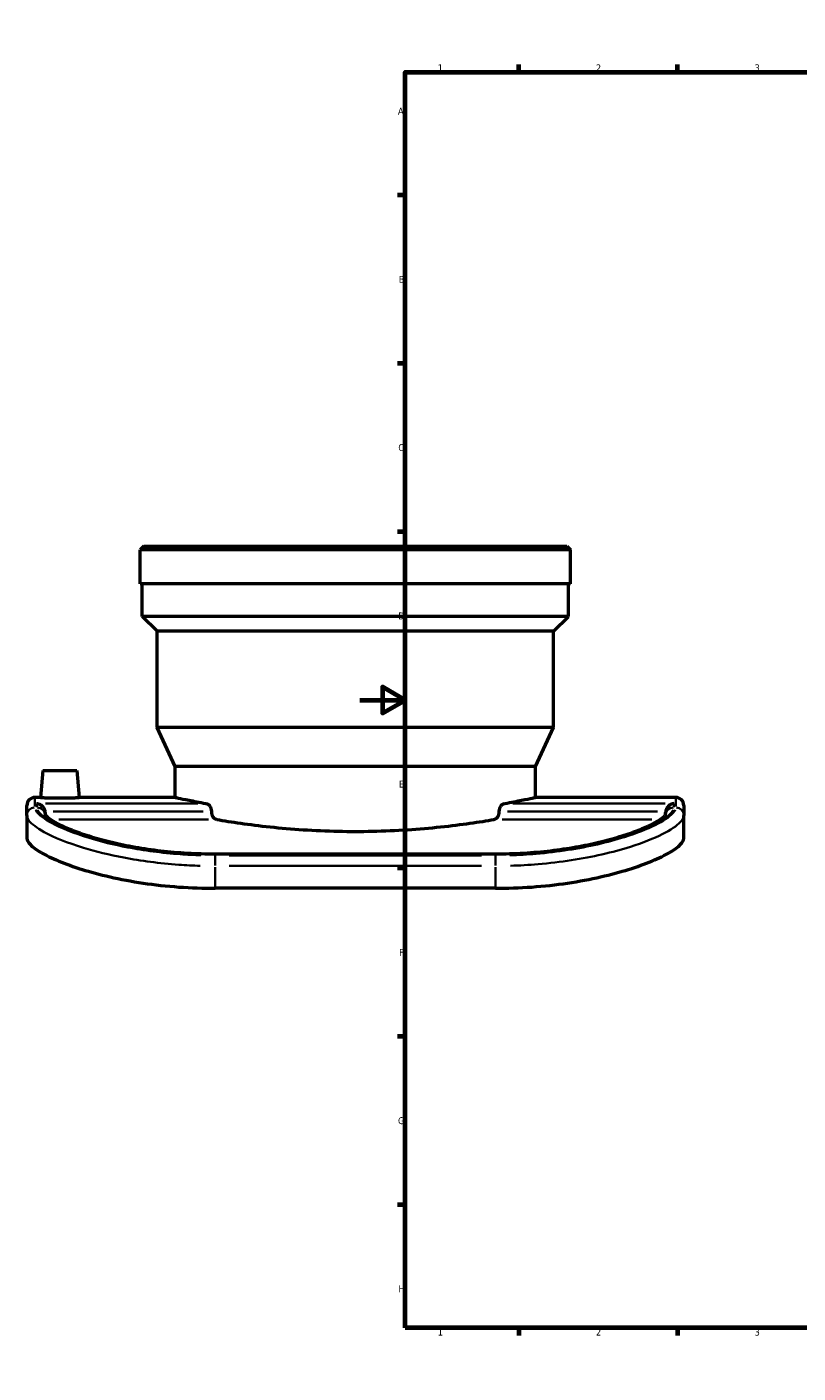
# Model space of a CAD drawing. Header units: millimetres. Extents: x -659 to 1046, y -498 to 815.
# Tile 2 of 8: x -147 to 193, y 0 to 594. Entities that reach past the tile are written whole.
import ezdxf

# ---------------------------------------------------------------- set-up
doc = ezdxf.new("R2010")
doc.units = ezdxf.units.MM
for name, color, linetype, lineweight in [('Border (ANSI)', 7, 'Continuous', 70), ('Visible (ANSI)', 7, 'Continuous', 50), ('Visible Narrow (ANSI)', 7, 'Continuous', 35)]:
    doc.layers.add(name, color=color, linetype=linetype, lineweight=lineweight)
doc.styles.add('Note Text (ANSI)', font='tahoma.ttf')

# ---------------------------------------------------------------- blocks, each defined once
blk = doc.blocks.new('Borders Default Border')
at = {"layer": 'Border (ANSI)'}
for p, q in [((70.08, 574), (70.08, 577.45)), ((140.17, 574), (140.17, 577.45)), ((210.25, 574), (210.25, 577.45)), ((280.33, 574), (280.33, 577.45)), ((350.42, 574), (350.42, 577.45)), ((490.58, 574), (490.58, 577.45)), ((560.67, 574), (560.67, 577.45)), ((630.75, 574), (630.75, 577.45)), ((700.83, 574), (700.83, 577.45)), ((770.92, 574), (770.92, 577.45)), ((20, 519.75), (16.55, 519.75)), ((821, 519.75), (824.45, 519.75)), ((20, 445.5), (16.55, 445.5)), ((821, 445.5), (824.45, 445.5)), ((20, 371.25), (16.55, 371.25)), ((821, 371.25), (824.45, 371.25)), ((20, 222.75), (16.55, 222.75)), ((821, 222.75), (824.45, 222.75)), ((20, 148.5), (16.55, 148.5)), ((821, 148.5), (824.45, 148.5)), ((20, 74.25), (16.55, 74.25)), ((821, 74.25), (824.45, 74.25)), ((70.08, 20), (70.08, 16.55)), ((140.17, 20), (140.17, 16.55)), ((210.25, 20), (210.25, 16.55)), ((280.33, 20), (280.33, 16.55)), ((350.42, 20), (350.42, 16.55)), ((490.58, 20), (490.58, 16.55)), ((560.67, 20), (560.67, 16.55)), ((630.75, 20), (630.75, 16.55)), ((700.83, 20), (700.83, 16.55)), ((770.92, 20), (770.92, 16.55))]:
    blk.add_line(p, q, dxfattribs=at)
at = {"layer": 'Border (ANSI)', "flags": 128}
for points in [[(420.5, 594), (420.5, 574), (414.73, 584), (426.27, 584), (420.5, 574)], [(20, 20), (20, 574), (821, 574), (821, 20), (20, 20)], [(0, 297), (20, 297), (10, 302.77), (10, 291.23), (20, 297)], [(841, 297), (821, 297), (831, 302.77), (831, 291.23), (821, 297)], [(420.5, 0), (420.5, 20), (414.73, 10), (426.27, 10), (420.5, 20)]]:
    blk.add_lwpolyline(points, dxfattribs=at)
at = {"layer": 'Border (ANSI)', "attachment_point": 7, "style": 'Note Text (ANSI)'}
for s, insert, char_height in [('1', (34.35, 574.4), 3.05), ('2', (104.2, 574.4), 3.05), ('3', (174.26, 574.34), 3.05), ('4', (244.23, 574.4), 3.05), ('5', (314.48, 574.34), 3.05), ('6', (384.49, 574.34), 3.05), ('7', (454.6, 574.4), 3.05), ('8', (524.63, 574.33), 3.05), ('9', (594.7, 574.34), 3.05), ('10', (663.96, 574.34), 3.048), ('11', (734.04, 574.4), 3.048), ('12', (804.13, 574.4), 3.048), ('A', (16.78, 555.35), 3.05), ('A', (821.63, 555.35), 3.05), ('B', (17.15, 481.1), 3.05), ('B', (821.99, 481.1), 3.05), ('C', (16.95, 406.8), 3.05), ('C', (821.8, 406.8), 3.05), ('D', (16.96, 332.6), 3.05), ('D', (821.81, 332.6), 3.05), ('E', (17.21, 258.35), 3.05), ('E', (822.05, 258.35), 3.05), ('F', (17.29, 184.1), 3.05), ('F', (822.14, 184.1), 3.05), ('G', (16.81, 109.79), 3.05), ('G', (821.66, 109.79), 3.05), ('H', (16.97, 35.6), 3.05), ('H', (821.81, 35.6), 3.05), ('1', (34.35, 16.55), 3.05), ('2', (104.2, 16.55), 3.05), ('3', (174.26, 16.49), 3.05), ('4', (244.23, 16.55), 3.05), ('5', (314.48, 16.49), 3.05), ('6', (384.49, 16.49), 3.05), ('7', (454.6, 16.55), 3.05), ('8', (524.63, 16.48), 3.05), ('9', (594.7, 16.49), 3.05), ('10', (663.96, 16.49), 3.048), ('11', (734.04, 16.55), 3.048), ('12', (804.13, 16.55), 3.048)]:
    blk.add_mtext(s, dxfattribs=dict(at, insert=insert, char_height=char_height))

msp = doc.modelspace()

# ---------------------------------------------------------------- linework, layer by layer
at = {"layer": 'Visible (ANSI)'}
for p, q in [((-95.431, 364.83), (-97.031, 363.23)), ((-97.031, 348.33), (-97.031, 363.23)), ((92.969, 363.23), (-97.031, 363.23)), ((-95.431, 364.83), (91.369, 364.83)), ((91.369, 364.83), (92.969, 363.23)), ((92.969, 348.33), (92.969, 363.23)), ((92.969, 348.33), (-97.031, 348.33)), ((-96.081, 333.88), (-96.081, 348.33)), ((92.019, 333.88), (92.019, 348.33)), ((92.019, 333.88), (-96.081, 333.88)), ((-89.531, 327.33), (-96.081, 333.88)), ((85.469, 327.33), (92.019, 333.88)), ((85.469, 327.33), (-89.531, 327.33)), ((-89.531, 284.83), (-89.531, 327.33)), ((85.469, 284.83), (85.469, 327.33)), ((85.469, 284.83), (-89.531, 284.83)), ((-81.531, 267.674), (-89.531, 284.83)), ((77.469, 267.674), (85.469, 284.83)), ((77.469, 267.674), (-81.531, 267.674)), ((-81.531, 254.03), (-81.531, 267.674)), ((77.469, 254.03), (77.469, 267.674)), ((-140.031, 265.83), (-141.073, 253.925)), ((-140.031, 265.83), (-125.031, 265.83)), ((-125.031, 265.83), (-123.99, 253.925)), ((-147.031, 246.081), (-147.031, 250.48)), ((-141.064, 254.03), (-143.481, 254.03)), ((-81.531, 254.03), (-123.999, 254.03)), ((139.419, 254.03), (77.469, 254.03)), ((142.969, 250.48), (142.969, 246.081)), ((-147.031, 246.081), (-147.031, 235.935)), ((-139.031, 247.345), (-139.031, 246.39)), ((134.969, 246.388), (134.969, 247.345)), ((142.969, 235.935), (142.969, 246.081)), ((59.869, 228.971), (-63.931, 228.971)), ((59.869, 213.905), (-63.931, 213.905))]:
    msp.add_line(p, q, dxfattribs=at)
for centre, start, end in [((-143.481, 250.48), 90, 180), ((139.419, 250.48), 0, 90)]:
    msp.add_arc(centre, 3.55, start, end, dxfattribs=at)
for points, knots in [([(-142.581, 251.322), (-142.579, 251.322), (-142.576, 251.322), (-142.199, 251.275), (-141.823, 251.169), (-141.113, 250.846), (-140.773, 250.632), (-140.139, 250.082), (-139.842, 249.741), (-139.418, 249.035), (-139.268, 248.698), (-139.117, 248.155), (-139.081, 247.971), (-139.058, 247.785)], [-0.00119103, -0.00119103, -0.00119103, -0.00119103, 0, 0, 0.15903688, 0.15903688, 0.31062045, 0.31062045, 0.46443316, 0.46443316, 0.57973263, 0.57973263, 0.636955, 0.636955, 0.636955, 0.636955]), ([(-132.531, 253.621), (-133.607, 253.621), (-134.753, 253.632), (-136.862, 253.672), (-137.823, 253.701), (-139.339, 253.762), (-139.995, 253.798), (-140.863, 253.867), (-141.075, 253.9), (-141.073, 253.925)], [0, 0, 0, 0, 0.3225993, 0.3225993, 0.6451987, 0.6451987, 0.9675154, 0.9675154, 1.2898321, 1.2898321, 1.2898321, 1.2898321]), ([(-123.99, 253.925), (-123.988, 253.9), (-124.2, 253.867), (-125.067, 253.798), (-125.722, 253.762), (-127.238, 253.701), (-128.2, 253.672), (-130.309, 253.632), (-131.456, 253.621), (-132.531, 253.621)], [3.8617092, 3.8617092, 3.8617092, 3.8617092, 4.1838926, 4.1838926, 4.506076, 4.506076, 4.8288087, 4.8288087, 5.1515414, 5.1515414, 5.1515414, 5.1515414]), ([(-81.531, 254.03), (-81.531, 254.03), (-81.051, 253.926), (-79.031, 253.499), (-77.493, 253.176), (-73.431, 252.366), (-70.905, 251.877), (-67.932, 251.343), (-67.876, 251.332), (-67.819, 251.322)], [12.0192391, 12.0192391, 12.0192391, 12.0192391, 13.521587, 13.521587, 15.023935, 15.023935, 16.526283, 16.526283, 16.5552962, 16.5552962, 16.5552962, 16.5552962]), ([(-67.819, 251.322), (-67.598, 251.283), (-67.37, 251.195), (-66.832, 250.866), (-66.531, 250.569), (-66.091, 249.915), (-65.908, 249.542), (-65.657, 248.705), (-65.59, 248.242), (-65.59, 247.798), (-65.59, 247.794), (-65.59, 247.79), (-65.59, 247.785)], [-0.54543714, -0.54543714, -0.54543714, -0.54543714, -0.43115074, -0.43115074, -0.26608255, -0.26608255, -0.13304128, -0.13304128, 0, 0, 0, 0.0013175, 0.0013175, 0.0013175, 0.0013175]), ([(61.527, 247.785), (61.527, 247.79), (61.527, 247.794), (61.527, 247.798), (61.527, 248.242), (61.594, 248.705), (61.845, 249.542), (62.028, 249.915), (62.468, 250.569), (62.769, 250.866), (63.307, 251.195), (63.535, 251.283), (63.756, 251.322)], [-0.0013175, -0.0013175, -0.0013175, -0.0013175, 0, 0, 0, 0.13304128, 0.13304128, 0.26608255, 0.26608255, 0.43115074, 0.43115074, 0.54543714, 0.54543714, 0.54543714, 0.54543714]), ([(63.756, 251.322), (63.813, 251.332), (63.869, 251.343), (66.842, 251.877), (69.368, 252.366), (73.43, 253.176), (74.968, 253.499), (76.988, 253.926), (77.469, 254.03), (77.469, 254.03)], [31.5216601, 31.5216601, 31.5216601, 31.5216601, 31.5506733, 31.5506733, 33.0530213, 33.0530213, 34.5553693, 34.5553693, 36.0577172, 36.0577172, 36.0577172, 36.0577172]), ([(138.519, 251.322), (138.516, 251.322), (138.513, 251.322), (138.136, 251.275), (137.76, 251.169), (137.05, 250.846), (136.71, 250.632), (136.076, 250.082), (135.779, 249.741), (135.355, 249.035), (135.205, 248.698), (135.055, 248.155), (135.018, 247.971), (134.995, 247.785)], [-1.60017156, -1.60017156, -1.60017156, -1.60017156, -1.59871497, -1.59871497, -1.4042178, -1.4042178, -1.2188358, -1.2188358, -1.03072763, -1.03072763, -0.88971997, -0.88971997, -0.81973878, -0.81973878, -0.81973878, -0.81973878]), ([(-63.931, 228.971), (-67.998, 228.971), (-72.065, 229.088), (-80.095, 229.55), (-84.059, 229.894), (-91.782, 230.786), (-95.54, 231.334), (-102.752, 232.596), (-106.205, 233.309), (-112.706, 234.853), (-115.756, 235.682), (-121.364, 237.397), (-123.926, 238.282), (-128.482, 240.042), (-130.485, 240.917), (-133.858, 242.579), (-135.247, 243.369), (-137.339, 244.751), (-138.085, 245.358), (-138.877, 246.153), (-139.049, 246.408), (-139.096, 246.494), (-139.099, 246.5), (-139.098, 246.498)], [0, 0, 0, 0, 1.2403186, 1.2403186, 2.4805167, 2.4805167, 3.7201512, 3.7201512, 4.957155, 4.957155, 6.187775, 6.187775, 7.4067419, 7.4067419, 8.605124, 8.605124, 9.7640896, 9.7640896, 10.8361046, 10.8361046, 11.6293844, 11.6293844, 11.7757741, 11.7757741, 11.7757741, 11.7757741]), ([(-65.59, 247.785), (-65.59, 247.781), (-65.59, 247.776), (-65.59, 247.772), (-65.59, 247.332), (-65.525, 246.872), (-65.275, 246.043), (-65.09, 245.673), (-64.618, 245.003), (-64.278, 244.7), (-63.672, 244.381), (-63.423, 244.299), (-63.177, 244.257)], [-0.00131748, -0.00131748, -0.00131748, -0.00131748, 0, 0, 0, 0.13187711, 0.13187711, 0.26375421, 0.26375421, 0.43833964, 0.43833964, 0.54956955, 0.54956955, 0.54956955, 0.54956955]), ([(-63.177, 244.257), (-61.597, 243.988), (-59.946, 243.717), (-54.726, 242.899), (-50.749, 242.327), (-42.082, 241.249), (-37.394, 240.745), (-27.606, 239.906), (-22.497, 239.571), (-12.215, 239.127), (-7.04, 239.018), (2.977, 239.018), (8.152, 239.127), (18.434, 239.571), (23.543, 239.906), (33.331, 240.745), (38.02, 241.249), (46.686, 242.327), (50.663, 242.899), (55.883, 243.717), (57.534, 243.988), (59.114, 244.257)], [17.3052144, 17.3052144, 17.3052144, 17.3052144, 18.0307632, 18.0307632, 19.5334081, 19.5334081, 21.0360531, 21.0360531, 22.538698, 22.538698, 24.0413429, 24.0413429, 25.5439879, 25.5439879, 27.0466328, 27.0466328, 28.5492777, 28.5492777, 30.0519227, 30.0519227, 30.7774715, 30.7774715, 30.7774715, 30.7774715]), ([(59.114, 244.257), (59.361, 244.299), (59.609, 244.381), (60.215, 244.7), (60.555, 245.003), (61.027, 245.673), (61.212, 246.043), (61.462, 246.872), (61.527, 247.332), (61.527, 247.772), (61.527, 247.776), (61.527, 247.781), (61.527, 247.785)], [-0.54956955, -0.54956955, -0.54956955, -0.54956955, -0.43833964, -0.43833964, -0.26375421, -0.26375421, -0.13187711, -0.13187711, 0, 0, 0, 0.00131748, 0.00131748, 0.00131748, 0.00131748]), ([(135.027, 246.486), (135.029, 246.491), (135.01, 246.447), (134.818, 246.173), (134.542, 245.854), (133.592, 245.009), (132.85, 244.451), (130.83, 243.165), (129.489, 242.42), (126.228, 240.831), (124.273, 239.983), (119.812, 238.265), (117.291, 237.395), (111.761, 235.702), (108.744, 234.88), (102.301, 233.344), (98.872, 232.632), (91.699, 231.369), (87.954, 230.818), (80.25, 229.919), (76.292, 229.57), (68.18, 229.094), (64.024, 228.971), (59.869, 228.971)], [0.6469006, 0.6469006, 0.6469006, 0.6469006, 1.0534544, 1.0534544, 1.8358307, 1.8358307, 2.7836664, 2.7836664, 3.8690896, 3.8690896, 5.0304214, 5.0304214, 6.2291055, 6.2291055, 7.4480016, 7.4480016, 8.6785069, 8.6785069, 9.9154534, 9.9154534, 11.1550949, 11.1550949, 12.4226347, 12.4226347, 12.4226347, 12.4226347]), ([(-147.031, 235.935), (-147.031, 235.156), (-146.548, 234.229), (-144.481, 232.136), (-142.897, 230.969), (-138.677, 228.514), (-136.038, 227.225), (-129.909, 224.678), (-126.42, 223.422), (-119.006, 221.113), (-114.84, 219.98), (-105.767, 217.917), (-100.859, 216.987), (-90.621, 215.466), (-85.283, 214.874), (-74.548, 214.093), (-69.15, 213.905), (-63.931, 213.905)], [12.9378971, 12.9378971, 12.9378971, 12.9378971, 14.5215209, 14.5215209, 16.1051447, 16.1051447, 17.6887686, 17.6887686, 19.2723924, 19.2723924, 20.8381006, 20.8381006, 22.4038089, 22.4038089, 23.9695171, 23.9695171, 25.5352253, 25.5352253, 25.5352253, 25.5352253]), ([(59.869, 213.905), (65.088, 213.905), (70.485, 214.093), (81.22, 214.874), (86.558, 215.466), (96.796, 216.987), (101.704, 217.917), (110.777, 219.98), (114.943, 221.113), (122.357, 223.422), (125.846, 224.678), (131.975, 227.225), (134.614, 228.514), (138.834, 230.969), (140.418, 232.136), (142.485, 234.229), (142.969, 235.156), (142.969, 235.935)], [51.0699455, 51.0699455, 51.0699455, 51.0699455, 52.6356537, 52.6356537, 54.201362, 54.201362, 55.7670702, 55.7670702, 57.3327784, 57.3327784, 58.9164022, 58.9164022, 60.5000261, 60.5000261, 62.0836499, 62.0836499, 63.6672737, 63.6672737, 63.6672737, 63.6672737])]:
    msp.add_open_spline(points, degree=3, knots=knots, dxfattribs=at)
for points in [[(-139.031, 247.345), (-139.031, 247.491), (-139.04, 247.638), (-139.058, 247.785)], [(134.995, 247.785), (134.977, 247.638), (134.969, 247.491), (134.969, 247.345)]]:
    msp.add_open_spline(points, degree=3, dxfattribs=at)
at = {"layer": 'Visible Narrow (ANSI)'}
for p, q in [((-143.481, 254.019), (-143.481, 250.021)), ((-142.581, 249.685), (-142.581, 251.246)), ((-71.557, 251.322), (-138.843, 251.322)), ((134.78, 251.322), (67.494, 251.322)), ((138.519, 251.246), (138.519, 249.685)), ((139.419, 250.021), (139.419, 254.019)), ((-69.264, 247.785), (-135.385, 247.785)), ((-132.917, 244.257), (-66.848, 244.257)), ((62.785, 244.257), (128.854, 244.257)), ((131.322, 247.785), (65.201, 247.785)), ((-63.931, 228.751), (-63.931, 228.97)), ((-63.931, 224.025), (-63.931, 228.283)), ((-57.741, 228.728), (53.679, 228.728)), ((53.679, 228.396), (-57.741, 228.396)), ((59.869, 228.751), (59.869, 228.97)), ((59.869, 224.025), (59.869, 228.283)), ((-63.931, 214.397), (-63.931, 223.268)), ((-57.741, 223.761), (53.679, 223.761)), ((59.869, 223.268), (59.869, 214.397))]:
    msp.add_line(p, q, dxfattribs=at)
for centre, major_axis, start_param, end_param in [((-143.481, 246.081), (-3.55, 0), 4.7909288, 6.2046455), ((-142.581, 246.081), (3.55, 0), 0.1687672, 1.4970053), ((138.519, 246.081), (-3.55, 0), 4.7862007, 6.1148109), ((139.419, 246.081), (3.55, 0), 0.0785398, 1.4922565)]:
    msp.add_ellipse(centre, major_axis=major_axis, ratio=0.9879693, start_param=start_param, end_param=end_param, dxfattribs=at)
for points, knots in [([(-146.785, 244.955), (-146.642, 244.613), (-146.436, 244.259), (-145.025, 242.34), (-142.739, 240.574), (-135.155, 236.415), (-129.235, 233.98), (-116.694, 230.166), (-110.694, 228.682), (-96.664, 226.02), (-88.465, 224.938), (-76.859, 224.108), (-73.68, 223.948), (-70.487, 223.856)], [-11.9359486, -11.9359486, -11.9359486, -11.9359486, -11.3892983, -11.3892983, -9.0653737, -9.0653737, -6.1548306, -6.1548306, -4.0251042, -4.0251042, -1.548117, -1.548117, -0.6282078, -0.6282078, -0.6282078, -0.6282078]), ([(-70.207, 228.488), (-73.264, 228.577), (-76.307, 228.731), (-87.417, 229.533), (-95.266, 230.577), (-108.696, 233.138), (-114.44, 234.565), (-126.445, 238.218), (-132.112, 240.54), (-139.373, 244.473), (-141.561, 246.131), (-142.911, 247.912), (-143.108, 248.24), (-143.245, 248.555)], [0.6282078, 0.6282078, 0.6282078, 0.6282078, 1.548117, 1.548117, 4.0251042, 4.0251042, 6.1548306, 6.1548306, 9.0653737, 9.0653737, 11.3892983, 11.3892983, 11.9359486, 11.9359486, 11.9359486, 11.9359486]), ([(-142.348, 248.567), (-142.246, 248.332), (-142.109, 248.09), (-140.937, 246.377), (-138.749, 244.676), (-131.604, 240.797), (-126.261, 238.591), (-114.597, 234.977), (-108.734, 233.503), (-95.185, 230.909), (-87.361, 229.865), (-76.26, 229.062), (-73.206, 228.907), (-70.136, 228.818)], [-11.8015309, -11.8015309, -11.8015309, -11.8015309, -11.3929262, -11.3929262, -8.9887124, -8.9887124, -6.2045559, -6.2045559, -4.0162249, -4.0162249, -1.5447019, -1.5447019, -0.6211332, -0.6211332, -0.6211332, -0.6211332]), ([(66.073, 228.818), (67.276, 228.853), (68.477, 228.898), (77.642, 229.319), (85.455, 230.136), (101.836, 232.767), (110.112, 234.775), (121.926, 238.571), (126.144, 240.259), (133.135, 243.699), (135.725, 245.438), (137.692, 247.529), (138.066, 248.064), (138.285, 248.567)], [-11.8015029, -11.8015029, -11.8015029, -11.8015029, -11.4394873, -11.4394873, -9.0303451, -9.0303451, -6.0292444, -6.0292444, -3.867084, -3.867084, -1.4949221, -1.4949221, -0.6211317, -0.6211317, -0.6211317, -0.6211317]), ([(139.182, 248.555), (138.949, 248.02), (138.544, 247.45), (136.507, 245.329), (133.941, 243.609), (126.788, 240.062), (122.221, 238.24), (113.181, 235.383), (109.15, 234.284), (96.672, 231.429), (87.467, 229.965), (73.993, 228.826), (70.08, 228.603), (66.144, 228.488)], [0.6282032, 0.6282032, 0.6282032, 0.6282032, 1.5557994, 1.5557994, 3.8949679, 3.8949679, 6.2125148, 6.2125148, 7.7862986, 7.7862986, 10.751338, 10.751338, 11.9358617, 11.9358617, 11.9358617, 11.9358617]), ([(66.424, 223.856), (70.536, 223.975), (74.623, 224.206), (88.699, 225.386), (98.314, 226.904), (111.35, 229.875), (115.561, 231.02), (125.004, 234.005), (129.774, 235.915), (137.247, 239.656), (139.928, 241.484), (142.055, 243.76), (142.478, 244.375), (142.722, 244.955)], [-11.9358617, -11.9358617, -11.9358617, -11.9358617, -10.751338, -10.751338, -7.7862986, -7.7862986, -6.2125148, -6.2125148, -3.8949679, -3.8949679, -1.5557994, -1.5557994, -0.6282032, -0.6282032, -0.6282032, -0.6282032])]:
    msp.add_open_spline(points, degree=3, knots=knots, dxfattribs=at)

# ---------------------------------------------------------------- block references
msp.add_blockref('Borders Default Border', (0, 0))

doc.saveas('drawing.dxf')
